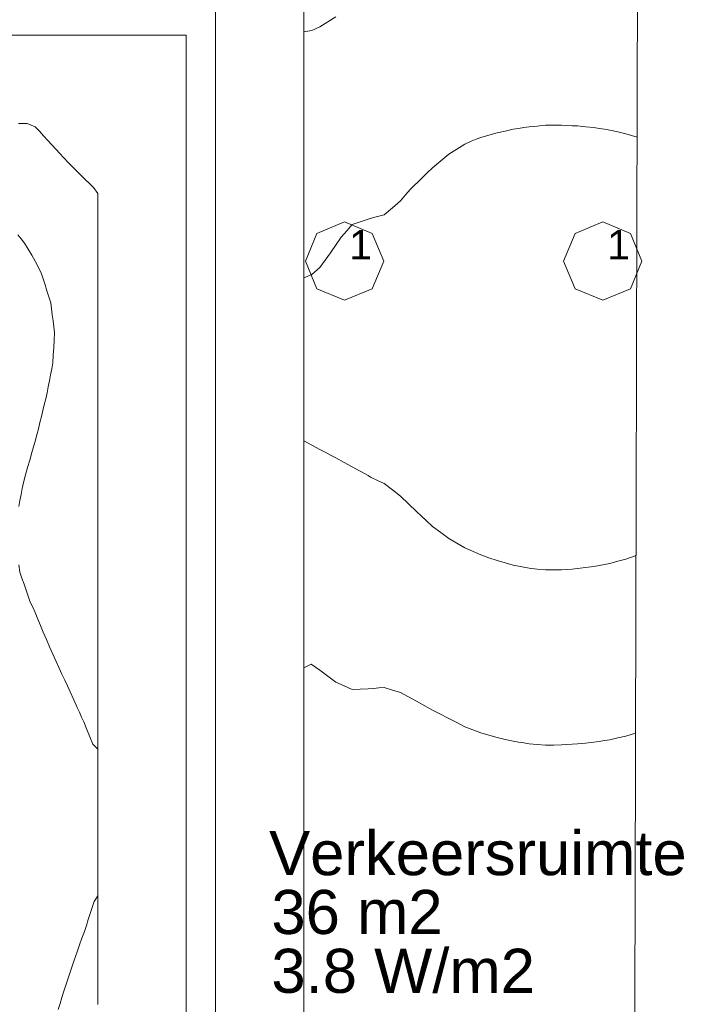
# Model space of a CAD drawing. Header units: millimetres. Extents: x -3350 to 1628655, y -3400 to 242269.
# Tile 57 of 73: x 1557327 to 1559632, y 22690 to 26038. Entities that reach past the tile are written whole.
import ezdxf
from ezdxf.xclip import XClip

# ---------------------------------------------------------------- set-up
doc = ezdxf.new("R2010")
doc.units = ezdxf.units.MM
doc.header["$MEASUREMENT"] = 0
doc.header["$XCLIPFRAME"] = 0
doc.linetypes.add('B0402', pattern=[937.5, 625, -312.5])
for name, color, linetype in [('19077_E_2-04_2_DLXLUMEX', 7, 'Continuous'), ('19077_E_2-04_2_DLXSUM', 7, 'Continuous'), ('19077_E_2-04_2_New_0', 7, 'Continuous'), ('19077_E_2-04_2_New_DLXISO', 7, 'Continuous'), ('19077_E_2-04_2_New_DLXLUM', 7, 'Continuous')]:
    doc.layers.add(name, color=color, linetype=linetype)
doc.styles.add('GENERATED_STYLE_1', font='txt')

# ---------------------------------------------------------------- blocks, each defined once
blk = doc.blocks.new('Drawing_1_2', base_point=(1545683.5, -2338.8))
at = {"layer": '19077_E_2-04_2_New_0', "color": 6, "linetype": 'Continuous', "lineweight": 0}
for p, q in [((1557993.3, 33272.5), (1557993.3, 12372.5)), ((1557993.3, 12372.5), (1557993.3, 33272.5)), ((1557993.3, 12372.5), (1557993.3, 33272.5)), ((1557993.3, 33272.5), (1557993.3, 12372.5)), ((1557993.3, 12372.5), (1557993.3, 33272.5)), ((1557993.3, 12372.5), (1557993.3, 33272.5)), ((1557993.3, 33272.5), (1557993.3, 12372.5)), ((1552743.3, 25985), (1557893.3, 25985)), ((1557893.3, 25985), (1552743.3, 25985)), ((1552743.3, 25985), (1557893.3, 25985)), ((1557893.3, 25985), (1552743.3, 25985)), ((1557893.3, 25985), (1557893.3, 18872.5)), ((1557893.3, 18872.5), (1557893.3, 25985)), ((1557893.3, 25985), (1557893.4, 25985)), ((1557893.3, 25985), (1557893.4, 25985)), ((1557893.3, 25985), (1557893.3, 18872.5)), ((1557893.3, 18872.5), (1557893.3, 25985))]:
    blk.add_line(p, q, dxfattribs=at)
at = {"layer": '19077_E_2-04_2_New_DLXISO', "color": 30, "linetype": 'Continuous', "lineweight": 0, "flags": 128}
for points in [[(1558293.3, 26066.4), (1558293.3, 25996.6), (1558293.3, 25926.8), (1558293.3, 25857.1), (1558293.3, 25787.3), (1558293.3, 25717.6), (1558293.3, 25647.8), (1558293.3, 25578), (1558293.3, 25508.3), (1558293.3, 25438.5), (1558293.3, 25368.8), (1558293.3, 25299), (1558293.3, 25229.3), (1558293.3, 25159.5), (1558293.3, 25089.7), (1558293.3, 25020), (1558293.3, 24950.2), (1558293.3, 24880.5), (1558293.3, 24810.7), (1558293.3, 24740.9), (1558293.3, 24671.2), (1558293.3, 24601.4), (1558293.3, 24531.7), (1558293.3, 24461.9), (1558293.3, 24392.1), (1558293.3, 24322.4), (1558293.3, 24252.6), (1558293.3, 24182.9), (1558293.3, 24113.1), (1558293.3, 24043.3), (1558293.3, 23973.6), (1558293.3, 23903.8), (1558293.3, 23834.1), (1558293.3, 23764.3), (1558293.3, 23694.5), (1558293.3, 23624.8), (1558293.3, 23555), (1558293.3, 23485.3), (1558293.3, 23415.5), (1558293.3, 23345.7), (1558293.3, 23276), (1558293.3, 23206.2), (1558293.3, 23136.5), (1558293.3, 23066.7), (1558293.3, 22997), (1558293.3, 22927.2), (1558293.3, 22857.4), (1558293.3, 22787.7), (1558293.3, 22717.9), (1558293.3, 22648.2)], [(1559419.4, 22648.1), (1559419.6, 22717.9), (1559419.8, 22787.7), (1559419.9, 22857.4), (1559420.1, 22927.2), (1559420.3, 22996.9), (1559420.5, 23066.7), (1559420.6, 23136.5), (1559420.8, 23206.2), (1559421, 23276), (1559421.2, 23345.7), (1559421.4, 23415.5), (1559421.5, 23485.2), (1559421.7, 23555), (1559421.9, 23624.8), (1559422.1, 23694.5), (1559422.2, 23764.3), (1559422.4, 23834), (1559422.6, 23903.8), (1559422.8, 23973.6), (1559422.9, 24043.3), (1559423.1, 24113.1), (1559423.3, 24182.8), (1559423.5, 24252.6), (1559423.7, 24322.4), (1559423.8, 24392.1), (1559424, 24461.9), (1559424.2, 24531.6), (1559424.4, 24601.4), (1559424.5, 24671.2), (1559424.7, 24740.9), (1559424.9, 24810.7), (1559425.1, 24880.4), (1559425.2, 24950.2), (1559425.4, 25020), (1559425.6, 25089.7), (1559425.8, 25159.5), (1559426, 25229.2), (1559426.1, 25299), (1559426.3, 25368.7), (1559426.5, 25438.5), (1559426.7, 25508.3), (1559426.8, 25578), (1559427, 25647.8), (1559427.2, 25717.5), (1559427.4, 25787.3), (1559427.6, 25857.1), (1559427.7, 25926.8), (1559427.9, 25996.6), (1559428.1, 26066.3)]]:
    blk.add_lwpolyline(points, dxfattribs=at)
at = {"layer": '19077_E_2-04_2_New_DLXISO', "color": 14, "linetype": 'Continuous', "lineweight": 0, "flags": 128}
blk.add_lwpolyline([(1558402.9, 26047.5), (1558384.6, 26035.9), (1558366.4, 26024.3), (1558348.1, 26012.8), (1558320.7, 26001), (1558293.3, 25996.6), (1558293.3, 25926.8), (1558293.3, 25857.1), (1558293.3, 25787.3), (1558293.3, 25717.6), (1558293.3, 25647.8), (1558293.3, 25578), (1558293.3, 25508.3), (1558293.3, 25438.5), (1558293.3, 25368.8), (1558293.3, 25299), (1558293.3, 25229.3), (1558293.3, 25159.5), (1558293.3, 25089.7), (1558293.3, 25020), (1558293.3, 24950.2), (1558293.3, 24880.5), (1558293.3, 24810.7), (1558293.3, 24740.9), (1558293.3, 24671.2), (1558293.3, 24601.4), (1558293.3, 24531.7), (1558293.3, 24461.9), (1558293.3, 24392.1), (1558293.3, 24322.4), (1558293.3, 24252.6), (1558293.3, 24182.9), (1558293.3, 24113.1), (1558293.3, 24043.3), (1558293.3, 23973.6), (1558293.3, 23903.8), (1558293.3, 23834.1), (1558318.3, 23846.4), (1558348.1, 23825.2), (1558366.4, 23811.8), (1558384.6, 23798.4), (1558402.9, 23785), (1558430.3, 23772.7), (1558457.7, 23760.3), (1558485.1, 23761.4), (1558512.4, 23762.5), (1558530.7, 23763.8), (1558549, 23765.2), (1558567.2, 23766.6), (1558594.6, 23758), (1558622, 23749.4), (1558649.4, 23735.2), (1558676.8, 23720.9), (1558695.1, 23710.6), (1558713.3, 23700.4), (1558731.6, 23690.2), (1558756.3, 23677.8), (1558786.4, 23661.5), (1558813.8, 23647.3), (1558841.1, 23633), (1558859.4, 23626.3), (1558877.7, 23619.5), (1558895.9, 23612.8), (1558923.3, 23604.6), (1558950.7, 23596.4), (1558978.1, 23590.2), (1559005.5, 23583.9), (1559023.8, 23581.1), (1559042, 23578.2), (1559060.3, 23575.3), (1559087.7, 23573.1), (1559115.1, 23570.9), (1559142.5, 23571.1), (1559169.8, 23571.4), (1559188.1, 23572.6), (1559206.4, 23573.8), (1559224.6, 23575.1), (1559252, 23577.9), (1559279.4, 23580.8), (1559297.7, 23583.6), (1559315.9, 23586.5), (1559334.2, 23589.3), (1559361.6, 23595.5), (1559389, 23601.6), (1559421.8, 23611.4), (1559422.1, 23694.5), (1559422.2, 23764.3), (1559422.4, 23834), (1559422.6, 23903.8), (1559422.8, 23973.6), (1559422.9, 24043.3), (1559423.1, 24113.1), (1559423.3, 24182.8), (1559423.5, 24252.6), (1559423.7, 24322.4), (1559423.8, 24392.1), (1559424, 24461.9), (1559424.2, 24531.6), (1559424.4, 24601.4), (1559424.5, 24671.2), (1559424.7, 24740.9), (1559424.9, 24810.7), (1559425.1, 24880.4), (1559425.2, 24950.2), (1559425.4, 25020), (1559425.6, 25089.7), (1559425.8, 25159.5), (1559426, 25229.2), (1559426.1, 25299), (1559426.3, 25368.7), (1559426.5, 25438.5), (1559426.7, 25508.3), (1559426.8, 25578), (1559427, 25647.8), (1559427.2, 25717.5), (1559427.4, 25787.3), (1559427.6, 25857.1), (1559427.7, 25926.8), (1559427.9, 25996.6), (1559428.1, 26066.3)], dxfattribs=at)
at = {"layer": '19077_E_2-04_2_New_DLXISO', "color": 5, "linetype": 'Continuous', "lineweight": 0, "flags": 128}
blk.add_lwpolyline([(1557593.3, 22689.3), (1557593.3, 22711), (1557593.3, 22732.7), (1557593.3, 22754.4), (1557593.3, 22776.1), (1557593.3, 22797.8), (1557593.3, 22819.5), (1557593.3, 22841.2), (1557593.3, 22863), (1557593.3, 22884.7), (1557593.3, 22906.4), (1557593.3, 22928.1), (1557593.3, 22949.8), (1557593.3, 22971.5), (1557593.3, 22993.2), (1557593.3, 23014.9), (1557593.3, 23036.6), (1557593.3, 23058.3), (1557593.3, 23080), (1557593.3, 23101.7), (1557593.3, 23123.5), (1557593.3, 23145.2), (1557593.3, 23166.9), (1557593.3, 23188.6), (1557593.3, 23210.3), (1557593.3, 23232), (1557593.3, 23253.7), (1557593.3, 23275.4), (1557593.3, 23297.1), (1557593.3, 23318.8), (1557593.3, 23340.5), (1557593.3, 23362.2), (1557593.3, 23384), (1557593.3, 23405.7), (1557593.3, 23427.4), (1557593.3, 23449.1), (1557593.3, 23470.8), (1557593.3, 23492.5), (1557593.3, 23514.2), (1557593.3, 23535.9), (1557593.3, 23557.6), (1557593.3, 23579.3), (1557593.3, 23601), (1557593.3, 23622.7), (1557593.3, 23644.5), (1557593.3, 23666.2), (1557593.3, 23687.9), (1557593.3, 23709.6), (1557593.3, 23731.3), (1557593.3, 23753), (1557593.3, 23774.7), (1557593.3, 23796.4), (1557593.3, 23818.1), (1557593.3, 23839.8), (1557593.3, 23861.5), (1557593.3, 23883.3), (1557593.3, 23905), (1557593.3, 23926.7), (1557593.3, 23948.4), (1557593.3, 23970.1), (1557593.3, 23991.8), (1557593.3, 24013.5), (1557593.3, 24035.2), (1557593.3, 24056.9), (1557593.3, 24078.6), (1557593.3, 24100.3), (1557593.3, 24122), (1557593.3, 24143.8), (1557593.3, 24165.5), (1557593.3, 24187.2), (1557593.3, 24208.9), (1557593.3, 24230.6), (1557593.3, 24252.3), (1557593.3, 24274), (1557593.3, 24295.7), (1557593.3, 24317.4), (1557593.3, 24339.1), (1557593.3, 24360.8), (1557593.3, 24382.5), (1557593.3, 24404.3), (1557593.3, 24426), (1557593.3, 24447.7), (1557593.3, 24469.4), (1557593.3, 24491.1), (1557593.3, 24512.8), (1557593.3, 24534.5), (1557593.3, 24556.2), (1557593.3, 24577.9), (1557593.3, 24599.6), (1557593.3, 24621.3), (1557593.3, 24643), (1557593.3, 24664.8), (1557593.3, 24686.5), (1557593.3, 24708.2), (1557593.3, 24729.9), (1557593.3, 24751.6), (1557593.3, 24773.3), (1557593.3, 24795), (1557593.3, 24816.7), (1557593.3, 24838.4), (1557593.3, 24860.1), (1557593.3, 24881.8), (1557593.3, 24903.5), (1557593.3, 24925.3), (1557593.3, 24947), (1557593.3, 24968.7), (1557593.3, 24990.4), (1557593.3, 25012.1), (1557593.3, 25033.8), (1557593.3, 25055.5), (1557593.3, 25077.2), (1557593.3, 25098.9), (1557593.3, 25120.6), (1557593.3, 25142.3), (1557593.3, 25164.1), (1557593.3, 25185.8), (1557593.3, 25207.5), (1557593.3, 25229.2), (1557593.3, 25250.9), (1557593.3, 25272.6), (1557593.3, 25294.3), (1557593.3, 25316), (1557593.3, 25337.7), (1557593.3, 25359.4), (1557593.3, 25381.1), (1557593.3, 25402.8), (1557593.3, 25424.6), (1557593.3, 25446.3), (1557578.2, 25466.4), (1557563.1, 25481.5), (1557549.5, 25494.6), (1557535.8, 25507.7), (1557522.2, 25520.8), (1557507.3, 25536.4), (1557492.3, 25552), (1557477.4, 25567.7), (1557462.5, 25583.3), (1557451.1, 25596.2), (1557436.9, 25611.7), (1557422.7, 25627.1), (1557408.5, 25642.6), (1557394.2, 25658.1), (1557380, 25673.6), (1557352.5, 25685), (1557338, 25685), (1557323.5, 25685)], dxfattribs=at)
at = {"layer": '19077_E_2-04_2_New_DLXISO', "color": 3, "linetype": 'Continuous', "lineweight": 0, "flags": 128}
for points in [[(1557457.7, 22671.8), (1557464.3, 22692.5), (1557470.9, 22713.3), (1557477.5, 22734.1), (1557484.3, 22754.4), (1557491.1, 22774.8), (1557497.9, 22795.1), (1557504.7, 22815.5), (1557511.5, 22835.8), (1557522.2, 22868.3), (1557530.5, 22891.4), (1557538.8, 22914.5), (1557547, 22937.6), (1557553.8, 22957.9), (1557560.5, 22978.3), (1557567.2, 22998.6), (1557574, 23019), (1557580.7, 23039.3), (1557593.3, 23058.3), (1557593.3, 23080), (1557593.3, 23101.7), (1557593.3, 23123.5), (1557593.3, 23145.2), (1557593.3, 23166.9), (1557593.3, 23188.6), (1557593.3, 23210.3), (1557593.3, 23232), (1557593.3, 23253.7), (1557593.3, 23275.4), (1557593.3, 23297.1), (1557593.3, 23318.8), (1557593.3, 23340.5), (1557593.3, 23362.2), (1557593.3, 23384), (1557593.3, 23405.7), (1557593.3, 23427.4), (1557593.3, 23449.1), (1557593.3, 23470.8), (1557593.3, 23492.5), (1557593.3, 23514.2), (1557593.3, 23535.9), (1557593.3, 23557.6), (1557576, 23573.6), (1557565.9, 23599), (1557555.7, 23624.4), (1557545.6, 23649.9), (1557537.8, 23666.2), (1557530, 23682.5), (1557522.2, 23698.8), (1557510.7, 23725.2), (1557499.1, 23751.6), (1557489.7, 23772), (1557480.3, 23792.3), (1557470.9, 23812.7), (1557461.5, 23833.1), (1557451.1, 23855.6), (1557440.1, 23880.5), (1557429, 23905.4), (1557418, 23930.3), (1557406.9, 23955.2), (1557398, 23977.4), (1557389, 23999.7), (1557380, 24022), (1557371.5, 24039.5), (1557362.9, 24056.9), (1557355.8, 24077.3), (1557348.8, 24097.6), (1557341.7, 24118), (1557334.6, 24138.3), (1557327.5, 24158.7), (1557323.9, 24184.1)], [(1557323.7, 24382.5), (1557327.8, 24402.9), (1557331.9, 24423.2), (1557335.9, 24443.6), (1557340, 24464), (1557347, 24489.4), (1557354, 24514.8), (1557361.1, 24540.3), (1557368.1, 24565.7), (1557374, 24585), (1557380, 24604.4), (1557385.3, 24625.4), (1557390.7, 24646.4), (1557396, 24667.5), (1557400.9, 24687.8), (1557405.8, 24708.2), (1557410.7, 24728.5), (1557415.6, 24748.9), (1557420.6, 24769.2), (1557424.4, 24789.6), (1557428.2, 24809.9), (1557432, 24830.3), (1557435.9, 24850.6), (1557439.7, 24871), (1557441.2, 24896.4), (1557442.8, 24921.9), (1557444.3, 24947.3), (1557445.8, 24972.7), (1557443.2, 24993.1), (1557440.6, 25013.4), (1557438, 25033.8), (1557435.4, 25054.1), (1557432.8, 25074.5), (1557426.3, 25094.8), (1557419.8, 25115.2), (1557413.4, 25135.6), (1557406.9, 25155.9), (1557400.4, 25176.3), (1557380, 25216.8), (1557367.8, 25237.2), (1557355.7, 25257.6), (1557343.5, 25278), (1557332, 25291.9), (1557320.4, 25305.9)]]:
    blk.add_lwpolyline(points, dxfattribs=at)
at = {"layer": '19077_E_2-04_2_New_DLXISO', "color": 9, "linetype": 'Continuous', "lineweight": 0, "flags": 128}
blk.add_lwpolyline([(1558862.7, 25624.9), (1558841.1, 25614.8), (1558813.8, 25597.8), (1558786.4, 25580.7), (1558759, 25557.3), (1558731.6, 25533.9), (1558713.3, 25516.3), (1558695.1, 25498.6), (1558656, 25461.6), (1558639, 25441.7), (1558622, 25421.9), (1558594.6, 25398.1), (1558567.2, 25374.3), (1558549, 25369.4), (1558530.7, 25364.4), (1558512.4, 25359.5), (1558485.1, 25350.1), (1558457.7, 25340.8), (1558439.3, 25319.6), (1558420.9, 25298.3), (1558384.6, 25244.3), (1558366.4, 25219.4), (1558348.1, 25194.6), (1558320.7, 25170.8), (1558293.3, 25159.5), (1558293.3, 25089.7), (1558293.3, 25020), (1558293.3, 24950.2), (1558293.3, 24880.5), (1558293.3, 24810.7), (1558293.3, 24740.9), (1558293.3, 24671.2), (1558293.3, 24605.6), (1558320.7, 24590.9), (1558348.1, 24576.2), (1558366.4, 24566.7), (1558384.6, 24557.2), (1558402.9, 24547.6), (1558430.3, 24532.4), (1558457.7, 24517.1), (1558485.1, 24502.3), (1558512.4, 24487.4), (1558520.4, 24481.9), (1558543.8, 24471.2), (1558567.2, 24460.5), (1558594.6, 24438.8), (1558622, 24417.1), (1558649.4, 24391), (1558676.8, 24364.9), (1558693.3, 24349.5), (1558709.9, 24334.1), (1558731.6, 24314.4), (1558759, 24293.8), (1558786.4, 24273.3), (1558813.8, 24257.6), (1558841.1, 24241.9), (1558859.4, 24233.8), (1558877.7, 24225.7), (1558895.9, 24217.6), (1558923.3, 24207.9), (1558950.7, 24198.1), (1558978.1, 24190.6), (1559005.5, 24183), (1559023.8, 24179.5), (1559042, 24175.9), (1559060.3, 24172.3), (1559087.7, 24169.5), (1559115.1, 24166.6), (1559142.5, 24166.6), (1559169.8, 24166.7), (1559188.1, 24168.1), (1559206.4, 24169.5), (1559224.6, 24170.9), (1559252, 24174.4), (1559279.4, 24177.9), (1559297.7, 24181.4), (1559315.9, 24185), (1559334.2, 24188.5), (1559361.6, 24195.9), (1559389, 24203.4), (1559423.4, 24215.6), (1559423.5, 24252.6), (1559423.7, 24322.4), (1559423.8, 24392.1), (1559424, 24461.9), (1559424.2, 24531.6), (1559424.4, 24601.4), (1559424.5, 24671.2), (1559424.7, 24740.9), (1559424.9, 24810.7), (1559425.1, 24880.4), (1559425.2, 24950.2), (1559425.4, 25020), (1559425.6, 25089.7), (1559425.8, 25159.5), (1559426, 25229.2), (1559426.1, 25299), (1559426.3, 25368.7), (1559426.5, 25438.5), (1559426.7, 25508.3), (1559426.8, 25578), (1559427, 25638.4), (1559389, 25649.6), (1559361.6, 25655.8), (1559334.2, 25662), (1559315.9, 25664.9), (1559297.7, 25667.8), (1559279.4, 25670.7), (1559252, 25673.5), (1559224.6, 25676.3), (1559206.4, 25677.2), (1559188.1, 25678.2), (1559169.8, 25679.1), (1559142.5, 25678.8), (1559115.1, 25678.4), (1559087.7, 25676), (1559060.3, 25673.6), (1559042, 25670.7), (1559023.8, 25667.8), (1559005.5, 25664.9), (1558978.1, 25658.7), (1558950.7, 25652.6), (1558923.3, 25644.6), (1558895.9, 25636.7), (1558879.3, 25630.8)], close=True, dxfattribs=at)
at = {"layer": '19077_E_2-04_2_New_DLXLUM', "color": 1, "linetype": 'Continuous', "lineweight": 0}
for p, q in [((1558338.3, 25310.9), (1558432.3, 25349.8)), ((1558432.3, 25349.8), (1558338.3, 25310.9)), ((1558432.3, 25349.8), (1558338.3, 25310.9)), ((1558338.3, 25310.9), (1558432.3, 25349.8)), ((1558432.3, 25349.8), (1558526.3, 25310.9)), ((1558526.3, 25310.9), (1558432.3, 25349.8)), ((1558432.3, 25349.8), (1558432.3, 25349.8)), ((1558526.3, 25310.9), (1558432.3, 25349.8)), ((1558432.3, 25349.8), (1558432.3, 25349.8)), ((1558432.3, 25349.8), (1558526.3, 25310.9)), ((1559216.3, 25310.9), (1559310.2, 25349.8)), ((1559310.2, 25349.8), (1559216.3, 25310.9)), ((1559310.2, 25349.8), (1559216.3, 25310.9)), ((1559216.3, 25310.9), (1559310.2, 25349.8)), ((1559310.2, 25349.8), (1559404.2, 25310.9)), ((1559404.2, 25310.9), (1559310.2, 25349.8)), ((1559310.2, 25349.8), (1559310.3, 25349.8)), ((1559404.2, 25310.9), (1559310.2, 25349.8)), ((1559310.2, 25349.8), (1559310.3, 25349.8)), ((1559310.2, 25349.8), (1559404.2, 25310.9)), ((1558299.4, 25216.9), (1558338.3, 25310.9)), ((1558338.3, 25310.9), (1558299.4, 25216.9)), ((1558338.3, 25310.9), (1558299.4, 25216.9)), ((1558299.4, 25216.9), (1558338.3, 25310.9)), ((1558338.3, 25310.9), (1558338.3, 25310.9)), ((1558338.3, 25310.9), (1558338.3, 25310.9)), ((1558526.3, 25310.9), (1558565.2, 25216.9)), ((1558565.2, 25216.9), (1558526.3, 25310.9)), ((1558526.3, 25310.9), (1558526.3, 25310.9)), ((1558565.2, 25216.9), (1558526.3, 25310.9)), ((1558526.3, 25310.9), (1558526.3, 25310.9)), ((1558526.3, 25310.9), (1558565.2, 25216.9)), ((1559177.3, 25216.9), (1559216.3, 25310.9)), ((1559216.3, 25310.9), (1559177.3, 25216.9)), ((1559216.3, 25310.9), (1559177.3, 25216.9)), ((1559177.3, 25216.9), (1559216.3, 25310.9)), ((1559216.3, 25310.9), (1559216.3, 25310.9)), ((1559216.3, 25310.9), (1559216.3, 25310.9)), ((1559404.2, 25310.9), (1559443.2, 25216.9)), ((1559443.2, 25216.9), (1559404.2, 25310.9)), ((1559404.2, 25310.9), (1559404.3, 25310.9)), ((1559443.2, 25216.9), (1559404.2, 25310.9)), ((1559404.2, 25310.9), (1559404.3, 25310.9)), ((1559404.2, 25310.9), (1559443.2, 25216.9)), ((1558338.3, 25122.9), (1558299.4, 25216.9)), ((1558299.4, 25216.9), (1558338.3, 25122.9)), ((1558299.4, 25216.9), (1558338.3, 25122.9)), ((1558338.3, 25122.9), (1558299.4, 25216.9)), ((1558299.4, 25216.9), (1558299.4, 25216.9)), ((1558299.4, 25216.9), (1558299.4, 25216.9)), ((1558565.2, 25216.9), (1558526.3, 25122.9)), ((1558526.3, 25122.9), (1558565.2, 25216.9)), ((1558526.3, 25122.9), (1558565.2, 25216.9)), ((1558565.2, 25216.9), (1558526.3, 25122.9)), ((1558565.2, 25216.9), (1558565.3, 25216.9)), ((1558565.2, 25216.9), (1558565.3, 25216.9)), ((1559216.3, 25122.9), (1559177.3, 25216.9)), ((1559177.3, 25216.9), (1559216.3, 25122.9)), ((1559177.3, 25216.9), (1559216.3, 25122.9)), ((1559216.3, 25122.9), (1559177.3, 25216.9)), ((1559177.3, 25216.9), (1559177.4, 25216.9)), ((1559177.3, 25216.9), (1559177.4, 25216.9)), ((1559443.2, 25216.9), (1559404.2, 25122.9)), ((1559404.2, 25122.9), (1559443.2, 25216.9)), ((1559404.2, 25122.9), (1559443.2, 25216.9)), ((1559443.2, 25216.9), (1559404.2, 25122.9)), ((1559443.2, 25216.9), (1559443.2, 25216.9)), ((1559443.2, 25216.9), (1559443.2, 25216.9)), ((1558432.3, 25084), (1558338.3, 25122.9)), ((1558338.3, 25122.9), (1558432.3, 25084)), ((1558338.3, 25122.9), (1558432.3, 25084)), ((1558432.3, 25084), (1558338.3, 25122.9)), ((1558338.3, 25122.9), (1558338.3, 25122.9)), ((1558338.3, 25122.9), (1558338.3, 25122.9)), ((1558526.3, 25122.9), (1558432.3, 25084)), ((1558432.3, 25084), (1558526.3, 25122.9)), ((1558432.3, 25084), (1558526.3, 25122.9)), ((1558526.3, 25122.9), (1558432.3, 25084)), ((1558526.3, 25122.9), (1558526.3, 25122.9)), ((1558526.3, 25122.9), (1558526.3, 25122.9)), ((1559310.2, 25084), (1559216.3, 25122.9)), ((1559216.3, 25122.9), (1559310.2, 25084)), ((1559216.3, 25122.9), (1559216.3, 25122.9)), ((1559216.3, 25122.9), (1559310.2, 25084)), ((1559310.2, 25084), (1559216.3, 25122.9)), ((1559216.3, 25122.9), (1559216.3, 25122.9)), ((1559404.2, 25122.9), (1559310.2, 25084)), ((1559310.2, 25084), (1559404.2, 25122.9)), ((1559310.2, 25084), (1559404.2, 25122.9)), ((1559404.2, 25122.9), (1559310.2, 25084)), ((1559404.2, 25122.9), (1559404.3, 25122.9)), ((1559404.2, 25122.9), (1559404.3, 25122.9)), ((1558432.3, 25084), (1558432.3, 25084)), ((1558432.3, 25084), (1558432.3, 25084)), ((1559310.2, 25084), (1559310.3, 25084)), ((1559310.2, 25084), (1559310.3, 25084))]:
    blk.add_line(p, q, dxfattribs=at)
at = {"layer": '19077_E_2-04_2_DLXLUMEX', "color": 6, "linetype": 'Continuous', "lineweight": 0, "char_height": 100, "attachment_point": 7, "style": 'GENERATED_STYLE_1'}
for insert in [(1558447.5, 25222.6), (1559325.4, 25222.6)]:
    blk.add_mtext('\\A1;{\\pql;\\fArial|b0|i0|c0|p38;1}', dxfattribs=dict(at, insert=insert))
at = {"layer": '19077_E_2-04_2_DLXSUM', "color": 8, "linetype": 'Continuous', "lineweight": 0, "char_height": 150, "attachment_point": 7, "style": 'GENERATED_STYLE_1'}
for s, insert in [('\\A1;{\\pql;\\fArial|b0|i0|c0|p38;Verkeersruimte}', (1558175.3, 23126.6)), ('\\A1;{\\pql;\\fArial|b0|i0|c0|p38;36 m2}', (1558183.2, 22926.4)), ('\\A1;{\\pql;\\fArial|b0|i0|c0|p38;3.8 W/m2}', (1558183.2, 22726.4))]:
    blk.add_mtext(s, dxfattribs=dict(at, insert=insert))

msp = doc.modelspace()

# ---------------------------------------------------------------- block references
at = {"color": 174, "linetype": 'B0402', "lineweight": 0, "true_color": 0x0000aa}
ref = msp.add_blockref('Drawing_1_2', (1545683.5, -2338.8), dxfattribs=at)
XClip(ref).set_block_clipping_path([(1552743.3092323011, 10968.4528812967), (1628650.371970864, 36622.544083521)])

doc.saveas('drawing.dxf')
